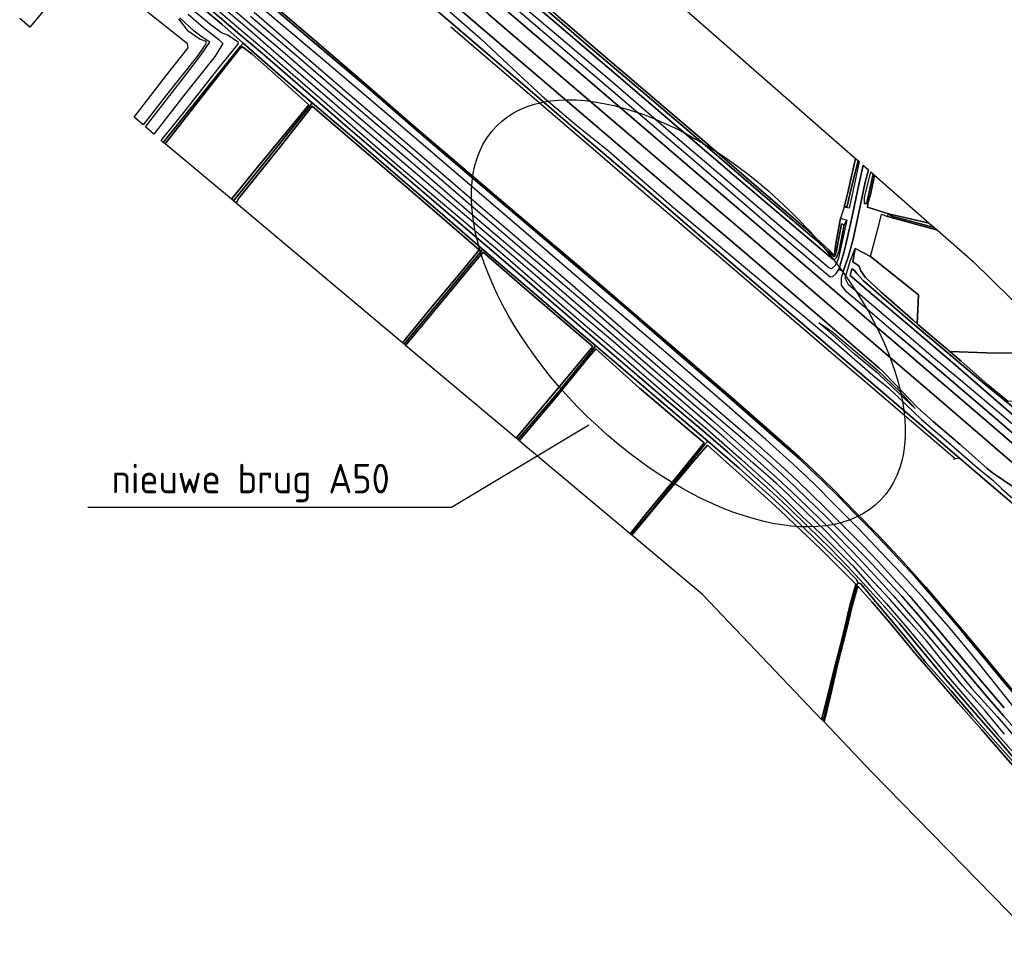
# Model space of a CAD drawing. Extents: x -26035517 to 31750492, y -9237385 to 8160032.
# Tile 228 of 256: x 21316415 to 21817149, y 1408857 to 1878091. Entities that reach past the tile are written whole.
import ezdxf

# ---------------------------------------------------------------- set-up
doc = ezdxf.new("R2010")
doc.units = 0
doc.layers.add('T-25', color=7, linetype='CONTINUOUS')
doc.styles.add('ISO', font='isocp.shx')

msp = doc.modelspace()

# ---------------------------------------------------------------- linework, layer by layer
at = {"layer": 'T-25', "color": 9}
for p, q in [((21498911, 1908091, 8930), (21535695, 1876622, 9000)), ((21468578, 1865762, 8513), (21442219, 1888336, 8677)), ((21535695, 1876622, 9000), (21566251, 1850537, 9023)), ((21490354, 1846957, 8513), (21468578, 1865762, 8513)), ((21566251, 1850537, 9023), (21602584, 1819218, 9037)), ((21516564, 1824232, 8513), (21490354, 1846957, 8513)), ((21546286, 1798872, 8513), (21516564, 1824232, 8513)), ((21602584, 1819218, 9037), (21637507, 1789467, 9033)), ((21574850, 1774624, 8513), (21546286, 1798872, 8513)), ((21637507, 1789467, 9033), (21675736, 1756665, 9060)), ((21600746, 1752780, 8513), (21574850, 1774624, 8513)), ((21628597, 1728874, 8513), (21600746, 1752780, 8513)), ((21675736, 1756665, 9060), (21712209, 1725474, 9050)), ((21656102, 1705304, 8513), (21628597, 1728874, 8513)), ((21712209, 1725474, 9050), (21747068, 1695667, 8923)), ((21680378, 1684249, 8513), (21656102, 1705304, 8513)), ((21747068, 1695667, 8923), (21773835, 1672757, 8967)), ((21699912, 1667156, 8513), (21680378, 1684249, 8513)), ((21773835, 1672757, 8967), (21794384, 1655116, 8990)), ((21536009, 1630225), (21605816, 1672074)), ((21712838, 1655772, 8557), (21699912, 1667156, 8513)), ((21719908, 1649182, 8557), (21712838, 1655772, 8557)), ((21794384, 1655116, 8990), (21809428, 1642186, 8990)), ((21730256, 1639142, 8567), (21719908, 1649182, 8557)), ((21741546, 1627657, 8570), (21730256, 1639142, 8567)), ((21809428, 1642186, 8990), (21836622, 1619049, 9007)), ((21351024, 1630225), (21536009, 1630225)), ((21753478, 1615450, 8570), (21741546, 1627657, 8570)), ((21765775, 1602346, 8570), (21753478, 1615450, 8570)), ((21777276, 1589500, 8570), (21765775, 1602346, 8570)), ((21790353, 1574165, 8570), (21777276, 1589500, 8570)), ((21802285, 1559971, 8570), (21790353, 1574165, 8570)), ((21815259, 1544358, 8570), (21802285, 1559971, 8570)), ((21828748, 1528274, 8570), (21815259, 1544358, 8570))]:
    msp.add_line(p, q, dxfattribs=at)
for points in [[(21491662, 1949800, 9077), (21507782, 1936042, 9087), (21533003, 1914452, 9083), (21549261, 1900585, 9083), (21551108, 1899266, 9083), (21554359, 1899819, 8933), (21557183, 1897324, 8933), (21556997, 1894756, 9017), (21558134, 1892941, 9077), (21566153, 1885991, 9093), (21595001, 1861469, 9103), (21628602, 1832798, 9077), (21663083, 1803225, 9070), (21701171, 1770471, 9130), (21728538, 1747391, 9097), (21729922, 1747544, 9060), (21731648, 1748944, 9027), (21732937, 1751041, 8863), (21735236, 1749967, 8863), (21734105, 1746592, 8920), (21734141, 1743072, 8973), (21736058, 1740579, 9047), (21749969, 1728768, 9090), (21763200, 1717454, 9057)], [(21489298, 1946536, 9160), (21509383, 1929368, 9160), (21532636, 1909624, 9163), (21552255, 1892867, 9147), (21578289, 1870526, 9230), (21606308, 1846580, 9263), (21636121, 1821109, 9270), (21665646, 1795816, 9247), (21697051, 1768999, 9250), (21729603, 1741135, 9203), (21747287, 1725940, 9207), (21761286, 1714090, 9137)], [(21756743, 1708310, 9530), (21729515, 1731761, 9587), (21690391, 1765306, 9627), (21641673, 1806687, 9690), (21594190, 1847210, 9733), (21555207, 1880617, 9630), (21537146, 1896088, 9630), (21533352, 1900627, 9583), (21521363, 1913511, 9540), (21518353, 1916232, 9533), (21515757, 1918447, 9533), (21499313, 1932667, 9440), (21487933, 1942295, 9377)], [(21480503, 1934528, 9577), (21503807, 1914492, 9680), (21534360, 1888456, 9740), (21569654, 1858230, 9803), (21604186, 1828706, 9830), (21643871, 1794816, 9837), (21682011, 1762315, 9767), (21720723, 1729189, 9720), (21747204, 1706286, 9650), (21753488, 1700912, 9507)], [(21747068, 1695667, 8923), (21712209, 1725474, 9050), (21675736, 1756665, 9060), (21637507, 1789467, 9033), (21602584, 1819218, 9037), (21566251, 1850537, 9023), (21535695, 1876622, 9000), (21498911, 1908091, 8930), (21474223, 1929300, 8893)], [(21836622, 1619049, 9007), (21809428, 1642186, 8990), (21794384, 1655116, 8990), (21773835, 1672757, 8967), (21747068, 1695667, 8923), (21712209, 1725474, 9050), (21675736, 1756665, 9060), (21637507, 1789467, 9033), (21602584, 1819218, 9037), (21566251, 1850537, 9023), (21535695, 1876622, 9000), (21498911, 1908091, 8930)], [(21402376, 1902939, 10260), (21434813, 1875005, 10003), (21448884, 1863025, 10143), (21484212, 1832525, 10143), (21517629, 1803949, 10130), (21551352, 1774869, 10130), (21583696, 1747413, 10140), (21613634, 1721745, 10133), (21641983, 1697233, 10090), (21668776, 1674252, 10063), (21686543, 1658482, 10073), (21701793, 1644680, 10080), (21709001, 1638101, 10090), (21717775, 1629626, 10107), (21730089, 1617574, 10113), (21740289, 1607341, 10067), (21751373, 1595426, 10077), (21760551, 1585239, 10083), (21774057, 1569806, 10063), (21789012, 1552151, 10063), (21800544, 1538028, 10113), (21813480, 1523668, 10197), (21824760, 1510671, 10227)], [(21822595, 1501811, 7363), (21812812, 1513281, 7363), (21799576, 1528514, 7363), (21787369, 1542489, 7363), (21774481, 1558170, 7363), (21763888, 1570937, 7363), (21753979, 1581993, 7363), (21745368, 1591436, 7363), (21737615, 1599970, 7363), (21728374, 1609456, 7363), (21717371, 1620174, 7363), (21707273, 1630108, 7363), (21699653, 1637219, 7363), (21690007, 1645879, 7160), (21676595, 1658145, 7160), (21661966, 1670691, 7160), (21645600, 1684470, 7160), (21626885, 1700372, 7160), (21605502, 1718659, 7160), (21583050, 1737986, 7160), (21556474, 1760662, 7160), (21531838, 1781671, 7160), (21508061, 1802067, 7160), (21483517, 1823068, 7160), (21455283, 1847552, 7160), (21439944, 1860860, 7160), (21429616, 1869535, 7117), (21393989, 1899996, 7050)], [(21393989, 1899996, 7050), (21429616, 1869535, 7117), (21439944, 1860860, 7160), (21455283, 1847552, 7160), (21483517, 1823068, 7160), (21508061, 1802067, 7160), (21531838, 1781671, 7160), (21556474, 1760662, 7160), (21583050, 1737986, 7160), (21605502, 1718659, 7160), (21626885, 1700372, 7160), (21645600, 1684470, 7160), (21661966, 1670691, 7160), (21676595, 1658145, 7160), (21690007, 1645879, 7160), (21699653, 1637219, 7363), (21707273, 1630108, 7363), (21717371, 1620174, 7363), (21728374, 1609456, 7363), (21737615, 1599970, 7363), (21745368, 1591436, 7363), (21753979, 1581993, 7363), (21763888, 1570937, 7363), (21774481, 1558170, 7363), (21787369, 1542489, 7363), (21799576, 1528514, 7363), (21812812, 1513281, 7363), (21822595, 1501811, 7363)], [(21339616, 1895964, 7780), (21321511, 1874327, 7867), (21321511, 1874327, 7867), (21316415, 1878726, 11100)], [(21404561, 1893735, 8420), (21430064, 1871966, 8470), (21440675, 1862916, 8420), (21455255, 1850132, 8440), (21479011, 1829655, 8423), (21505937, 1806311, 8417), (21531519, 1784756, 8480), (21559534, 1761120, 8520), (21580935, 1742641, 8503), (21603047, 1723589, 8493), (21623709, 1706065, 8467), (21645256, 1687396, 8470), (21664797, 1670770, 8437), (21683428, 1654443, 8460), (21699003, 1640427, 8393), (21706048, 1633711, 8380), (21714552, 1625319, 8393), (21723286, 1617152, 8363), (21731322, 1609072, 8413), (21739909, 1600443, 8363), (21748707, 1590514, 8397), (21757176, 1580941, 8420), (21767569, 1569047, 8393), (21779303, 1555038, 8397), (21789581, 1542616, 8417), (21802312, 1527941, 8460), (21813736, 1514567, 8477), (21824819, 1501974, 8460)], [(21817231, 1514742, 8657), (21807578, 1526455, 8657), (21795859, 1539485, 8657), (21786079, 1551583, 8637), (21777612, 1562103, 8637), (21768620, 1572426, 8637), (21758733, 1583567, 8637), (21750660, 1592226, 8637), (21743562, 1599957, 8637), (21735265, 1608826, 8637), (21726078, 1618221, 8637), (21716522, 1627527, 8637), (21707505, 1636311, 8637), (21701229, 1642260, 8637), (21689251, 1652758, 8593), (21674681, 1665667, 8597), (21656213, 1681568, 8597), (21636225, 1698717, 8637), (21618098, 1714625, 8643), (21598957, 1730697, 8620), (21578398, 1748292, 8617), (21558271, 1765582, 8613), (21533662, 1786390, 8617), (21510521, 1806113, 8643), (21487302, 1825932, 8663), (21466900, 1843557, 8627), (21445565, 1862082, 8607), (21431940, 1874026, 8520), (21407411, 1894770, 8523)], [(21835961, 1650068, 9200), (21806069, 1675712, 9187), (21780698, 1697486, 9177), (21761286, 1714090, 9137), (21747287, 1725940, 9207), (21729603, 1741135, 9203), (21697051, 1768999, 9250), (21665646, 1795816, 9247), (21636121, 1821109, 9270), (21606308, 1846580, 9263), (21578289, 1870526, 9230), (21552255, 1892867, 9147)], [(21564617, 1897146, 7417), (21587188, 1877959, 7417), (21619784, 1850170, 7417), (21651606, 1822973, 7417), (21683355, 1795856, 7417), (21712506, 1771126, 7417), (21729900, 1756214, 7417), (21730858, 1756084, 7417), (21731786, 1757114, 7417), (21733135, 1760451, 7417), (21735731, 1773815, 7417), (21735731, 1773815, 7417), (21737129, 1776167, 8450), (21733926, 1761551, 8563), (21732647, 1756082, 8690), (21731017, 1752824, 8783), (21729315, 1751461, 8860), (21727869, 1751839, 8913), (21705154, 1771269, 8913), (21676141, 1796208, 8913), (21647502, 1820576, 8913), (21618441, 1845776, 8913), (21589426, 1870371, 8913), (21563344, 1892657, 8940)], [(21574030, 1892065, 7417), (21605552, 1864796, 7417), (21634319, 1840436, 7417), (21666225, 1813339, 7417), (21694291, 1789018, 7417), (21720698, 1766712, 7417), (21729620, 1758322, 7417), (21730313, 1757683, 7417), (21730957, 1757882, 7417), (21731786, 1760525, 7417), (21734405, 1774190, 7417), (21735731, 1773815, 7417), (21735731, 1773815, 7417), (21733135, 1760451, 7417), (21731786, 1757114, 7417), (21730858, 1756084, 7417), (21729900, 1756214, 7417), (21712506, 1771126, 7417), (21683355, 1795856, 7417), (21651606, 1822973, 7417), (21619784, 1850170, 7417), (21587188, 1877959, 7417), (21564617, 1897146, 7417)], [(21400670, 1891373, 7127), (21419259, 1875784, 7193), (21430099, 1866158, 7233), (21428754, 1864651, 7233), (21389310, 1815579, 7203), (21388415, 1816576, 7543), (21399807, 1830809, 7603), (21417223, 1852971, 7773), (21427410, 1865531, 7913), (21427650, 1866506, 7953), (21422214, 1870154, 8150), (21418995, 1871479, 8917), (21413820, 1875258, 9327), (21405316, 1882276, 9493)], [(21827398, 1494277, 7363), (21815293, 1507952, 7363), (21801082, 1523950, 7363), (21789929, 1536845, 7363), (21777323, 1551206, 7363), (21768455, 1562147, 7363), (21758909, 1573564, 7363), (21750821, 1583233, 7363), (21744175, 1591115, 7363), (21742624, 1591623, 7363), (21741971, 1593409, 7363), (21735212, 1600351, 7363), (21725405, 1609893, 7363), (21715675, 1619131, 7363), (21706920, 1627734, 7363), (21698780, 1635205, 7363), (21692334, 1641030, 7177), (21682287, 1650083, 7177), (21666399, 1663723, 7177), (21638163, 1687596, 7177), (21609482, 1712210, 7177), (21599707, 1720412, 7177), (21579267, 1738053, 7177), (21551832, 1761444, 7177), (21532591, 1777980, 7177), (21508668, 1798450, 7177), (21484344, 1819530, 7177), (21465134, 1835836, 7177), (21450489, 1848416, 7207), (21435601, 1861314, 7233), (21430099, 1866158, 7233), (21419259, 1875784, 7193), (21400670, 1891373, 7127)], [(21712838, 1655772, 8557), (21699912, 1667156, 8513), (21680378, 1684249, 8513), (21656102, 1705304, 8513), (21628597, 1728874, 8513), (21600746, 1752780, 8513), (21574850, 1774624, 8513), (21546286, 1798872, 8513), (21516564, 1824232, 8513), (21490354, 1846957, 8513), (21468578, 1865762, 8513), (21442219, 1888336, 8677)], [(21442219, 1888336, 8677), (21468578, 1865762, 8513), (21490354, 1846957, 8513), (21516564, 1824232, 8513), (21546286, 1798872, 8513), (21574850, 1774624, 8513), (21600746, 1752780, 8513), (21628597, 1728874, 8513), (21656102, 1705304, 8513), (21680378, 1684249, 8513), (21699912, 1667156, 8513), (21712838, 1655772, 8557), (21719908, 1649182, 8557), (21730256, 1639142, 8567), (21741546, 1627657, 8570), (21753478, 1615450, 8570), (21765775, 1602346, 8570), (21777276, 1589500, 8570), (21790353, 1574165, 8570), (21802285, 1559971, 8570), (21815259, 1544358, 8570), (21828748, 1528274, 8570)], [(21442219, 1888336, 8677), (21468578, 1865762, 8513), (21490354, 1846957, 8513), (21516564, 1824232, 8513), (21546286, 1798872, 8513), (21574850, 1774624, 8513), (21600746, 1752780, 8513), (21628597, 1728874, 8513), (21656102, 1705304, 8513), (21680378, 1684249, 8513), (21699912, 1667156, 8513), (21712838, 1655772, 8557), (21719908, 1649182, 8557), (21730256, 1639142, 8567), (21741546, 1627657, 8570), (21753478, 1615450, 8570), (21765775, 1602346, 8570), (21777276, 1589500, 8570), (21790353, 1574165, 8570), (21802285, 1559971, 8570), (21815259, 1544358, 8570), (21828748, 1528274, 8570)], [(21820700, 1641234, 9483), (21813663, 1645866, 9443), (21811163, 1647670, 9477), (21808328, 1650069, 9493), (21794747, 1661972, 9490), (21781016, 1673739, 9450), (21774485, 1679436, 9507), (21772712, 1681268, 9510), (21768764, 1685347, 9530), (21761081, 1693305, 9527), (21755517, 1699013, 9507), (21753488, 1700912, 9507), (21747204, 1706286, 9650), (21720723, 1729189, 9720), (21682011, 1762315, 9767), (21643871, 1794816, 9837), (21604186, 1828706, 9830), (21569654, 1858230, 9803), (21534360, 1888456, 9740)], [(21590494, 1879505, 7983), (21616382, 1857313, 8017), (21640463, 1836897, 8077), (21664722, 1816175, 7980), (21691200, 1793300, 7953), (21715724, 1772172, 7830), (21727970, 1760985, 7707), (21730101, 1758487, 7613), (21730722, 1758619, 7613), (21731441, 1764288, 7930), (21733887, 1777068, 8130), (21733887, 1777068, 8130), (21737129, 1776167, 8450), (21735731, 1773815, 7417), (21734405, 1774190, 7417), (21731786, 1760525, 7417), (21730957, 1757882, 7417), (21730313, 1757683, 7417), (21729620, 1758322, 7417), (21720698, 1766712, 7417), (21694291, 1789018, 7417), (21666225, 1813339, 7417), (21634319, 1840436, 7417), (21605552, 1864796, 7417), (21574030, 1892065, 7417)], [(21397123, 1878509, 11790), (21401507, 1872816, 11900), (21408142, 1868261, 11767), (21411126, 1867117, 11500), (21411135, 1865839, 11613), (21406936, 1859938, 10937), (21391096, 1839870, 10843), (21379195, 1824535, 10893), (21374582, 1828516, 7910), (21391077, 1849837, 7673), (21402046, 1863847, 7693), (21401835, 1865761, 7813), (21379593, 1883464, 7743)], [(21822755, 1527660, 10073), (21811474, 1541632, 10040), (21800574, 1555270, 10020), (21788757, 1569473, 10067), (21776682, 1583288, 10067), (21764937, 1596240, 10050), (21754421, 1607329, 10023), (21743299, 1618899, 10003), (21731348, 1630972, 10010), (21720281, 1642178, 9957), (21709579, 1652285, 9980), (21695890, 1664599, 10053), (21677311, 1680880, 10070), (21646198, 1707869, 10090), (21608919, 1739542, 10143), (21573903, 1769465, 10190), (21538233, 1800268, 10107), (21502890, 1830337, 10140), (21467014, 1860946, 10160), (21439460, 1884079, 10053)], [(21441315, 1887644, 8957), (21464335, 1868076, 8957), (21493450, 1843392, 8883), (21520606, 1819865, 8903), (21547273, 1797190, 8927), (21571732, 1776253, 8927), (21597922, 1754082, 8923), (21625010, 1730967, 8903), (21652042, 1707595, 8883), (21675821, 1687164, 8873), (21701623, 1664623, 8867), (21712923, 1654674, 8843)], [(21818962, 1538718, 8813), (21807893, 1552197, 8813), (21800676, 1560864, 8813), (21793799, 1569177, 8813), (21786883, 1577234, 8813), (21779540, 1585805, 8813), (21771787, 1594701, 8813), (21764401, 1602622, 8813), (21756630, 1611097, 8813), (21748579, 1619553, 8813), (21740869, 1627291, 8813), (21732935, 1635364, 8790), (21725044, 1643201, 8823), (21718300, 1649694, 8847), (21712923, 1654674, 8843), (21701623, 1664623, 8867), (21675821, 1687164, 8873), (21652042, 1707595, 8883), (21625010, 1730967, 8903), (21597922, 1754082, 8923), (21571732, 1776253, 8927), (21547273, 1797190, 8927), (21520606, 1819865, 8903), (21493450, 1843392, 8883), (21464335, 1868076, 8957), (21441315, 1887644, 8957)], [(21531619, 1885271, 9847), (21550687, 1868497, 9777), (21567186, 1853019, 9693), (21582104, 1839198, 9603), (21599683, 1824358, 9613), (21615916, 1811412, 9627), (21631030, 1798052, 9607), (21649047, 1782360, 9550), (21663293, 1770499, 9567), (21685466, 1751838, 9610), (21703014, 1737280, 9640), (21713810, 1728465, 9820), (21732005, 1713317, 10007), (21750253, 1697376, 9950), (21758374, 1690615, 9757), (21775018, 1674771, 9677), (21790024, 1662087, 9657), (21803282, 1650390, 9647), (21811507, 1643782, 9783), (21815961, 1639484, 9723), (21825306, 1631237, 9767)], [(21566153, 1885991, 9093), (21595001, 1861469, 9103), (21628602, 1832798, 9077), (21663083, 1803225, 9070), (21701171, 1770471, 9130), (21728538, 1747391, 9097), (21729922, 1747544, 9060), (21731648, 1748944, 9027), (21732937, 1751041, 8863), (21735236, 1749967, 8863), (21734105, 1746592, 8920), (21734141, 1743072, 8973), (21736058, 1740579, 9047), (21749969, 1728768, 9090), (21763200, 1717454, 9057), (21784177, 1699635, 9063), (21812934, 1675029, 9080), (21840515, 1651163, 9090)], [(21402087, 1880831, 9477), (21409824, 1874134, 9360), (21417670, 1868078, 8903), (21419752, 1866036, 8027), (21415781, 1859509, 7943), (21399852, 1839485, 7877), (21384613, 1819858, 7747), (21384613, 1819858, 7747), (21380314, 1823569, 10893), (21399259, 1847876, 10560), (21408509, 1860046, 10790), (21413162, 1866629, 11287), (21409200, 1869239, 11643), (21405135, 1872267, 11817), (21397931, 1879026, 11767)], [(21706686, 1644430, 10280), (21697274, 1653232, 10290), (21685238, 1663838, 10283), (21663906, 1682110, 10270), (21631195, 1710191, 10263), (21603781, 1734008, 10267), (21574294, 1759108, 10290), (21543239, 1785851, 10290), (21512231, 1812539, 10240), (21482943, 1837446, 10270), (21454855, 1861669, 10263), (21433775, 1879642, 10253)], [(21825013, 1514660, 10347), (21816826, 1523936, 10313), (21808119, 1533997, 10310), (21799302, 1544521, 10273), (21790696, 1554789, 10270), (21782169, 1564979, 10263), (21773246, 1575538, 10273), (21765069, 1584827, 10290), (21756933, 1593667, 10263), (21747559, 1603678, 10257), (21738314, 1613259, 10300), (21726497, 1625216, 10273), (21716460, 1635151, 10273), (21706686, 1644430, 10280), (21697274, 1653232, 10290), (21685238, 1663838, 10283), (21663906, 1682110, 10270), (21631195, 1710191, 10263), (21603781, 1734008, 10267), (21574294, 1759108, 10290), (21543239, 1785851, 10290), (21512231, 1812539, 10240), (21482943, 1837446, 10270), (21454855, 1861669, 10263), (21433775, 1879642, 10253)], [(21435742, 1881983, 10303), (21457143, 1863324, 10263), (21485560, 1838834, 10263), (21514809, 1814013, 10263), (21541805, 1790794, 10263), (21567974, 1768344, 10263), (21596311, 1744081, 10263), (21624832, 1719363, 10263), (21648236, 1699354, 10263), (21674380, 1676895, 10233), (21688695, 1664522, 10237), (21699790, 1654782, 10287), (21708745, 1646564, 10250)], [(21435742, 1881983, 10303), (21457143, 1863324, 10263), (21485560, 1838834, 10263), (21514809, 1814013, 10263), (21541805, 1790794, 10263), (21567974, 1768344, 10263), (21596311, 1744081, 10263), (21624832, 1719363, 10263), (21648236, 1699354, 10263), (21674380, 1676895, 10233), (21688695, 1664522, 10237), (21699790, 1654782, 10287), (21708745, 1646564, 10250), (21717754, 1637976, 10207), (21727303, 1628560, 10203), (21736765, 1619102, 10250), (21745339, 1610506, 10220), (21753090, 1602388, 10220), (21760766, 1593918, 10223), (21769029, 1584822, 10237), (21777814, 1574678, 10237), (21785082, 1566168, 10237), (21795881, 1553068, 10230), (21808064, 1538697, 10260), (21817151, 1528180, 10263)], [(21555207, 1880617, 9630), (21594190, 1847210, 9733), (21641673, 1806687, 9690), (21690391, 1765306, 9627), (21729515, 1731761, 9587), (21756743, 1708310, 9530), (21762883, 1703013, 9530), (21785061, 1684074, 9473), (21812254, 1660585, 9490), (21835600, 1640504, 9503)], [(21745433, 1694725, 8853), (21714794, 1720793, 8997), (21674245, 1755731, 8997), (21634858, 1789171, 8997), (21600820, 1818433, 8997), (21561472, 1852178, 8997), (21535680, 1874310, 8997)], [(21745350, 1804151, 8657), (21742651, 1791815, 8623), (21739957, 1778836, 8623), (21737461, 1767549, 8623), (21735794, 1760888, 8657), (21733948, 1754426, 8693), (21732937, 1751041, 8863)], [(21735236, 1749967, 8863), (21737778, 1757302, 8793), (21740365, 1766529, 8737), (21743707, 1782432, 8623), (21746392, 1795533, 8550), (21748153, 1801693, 8557)], [(21735702, 1782685, 8093), (21733887, 1777068, 8130)], [(21747791, 1784457, 8307), (21747647, 1782747, 8343), (21758171, 1779381, 8227)], [(21753443, 1774202, 8483), (21754620, 1779104, 8483)], [(21754620, 1779104, 8483), (21757710, 1777996, 8370), (21783188, 1770977, 8227)], [(21832839, 1662565, 8800), (21807888, 1683695, 8800), (21793980, 1695389, 8800), (21781209, 1706188, 8800), (21766183, 1719052, 8800), (21737994, 1743230, 9007), (21736261, 1746591, 8913), (21738736, 1755254, 8740), (21741378, 1761683, 8623), (21740042, 1755010, 8413), (21743106, 1752827, 8217), (21744255, 1750333, 8143), (21746602, 1746956, 8023), (21754456, 1739515, 8020), (21770842, 1725269, 7980), (21772853, 1723468, 7803), (21772992, 1723247, 7967), (21789373, 1709402, 8033), (21795139, 1704448, 8003), (21808765, 1692348, 8003), (21819038, 1683886, 8077)], [(21749030, 1757720, 8410), (21741378, 1761683, 8623)], [(21830942, 1673354, 7243), (21807476, 1692472, 7243), (21790003, 1707329, 7243), (21771571, 1722691, 7243), (21754507, 1737547, 7233), (21745530, 1745350, 7233), (21742210, 1748992, 7233), (21741020, 1750585, 7233), (21739654, 1751380, 7233), (21738813, 1747941, 7233), (21750508, 1737922, 7233), (21768882, 1722430, 7220), (21789731, 1704608, 7220), (21815475, 1682280, 7243), (21845820, 1656027, 7243)], [(21845820, 1656027, 7243), (21815475, 1682280, 7243), (21789731, 1704608, 7220), (21768882, 1722430, 7220), (21750508, 1737922, 7233), (21738813, 1747941, 7233), (21739654, 1751380, 7233), (21741020, 1750585, 7233), (21742210, 1748992, 7233), (21745530, 1745350, 7233), (21754507, 1737547, 7233), (21771571, 1722691, 7243), (21771571, 1722691, 7243), (21790003, 1707329, 7243), (21807476, 1692472, 7243), (21830942, 1673354, 7243)], [(21761286, 1714090, 9137), (21780698, 1697486, 9177), (21806069, 1675712, 9187), (21835961, 1650068, 9200), (21865653, 1624537, 9200), (21894190, 1599837, 9187), (21923867, 1574604, 9197), (21950984, 1551206, 9207), (21977660, 1528409, 9147), (22003559, 1506040, 9130), (22024331, 1488329, 9130), (22038562, 1476232, 9177)], [(22040896, 1479270, 9077), (22021319, 1495877, 9040), (21999541, 1514547, 9060), (21975467, 1535206, 9093), (21950069, 1557063, 9093), (21915667, 1586502, 9110), (21913895, 1588315, 9113), (21913036, 1589359, 9117), (21906960, 1594855, 9093), (21906241, 1595506, 9090), (21902182, 1598196, 9087), (21888747, 1609646, 9110), (21864855, 1630385, 9093), (21840515, 1651163, 9090), (21812934, 1675029, 9080), (21784177, 1699635, 9063), (21763200, 1717454, 9057)], [(22033540, 1470592, 9550), (22015892, 1485924, 9540), (21993656, 1504962, 9560), (21970973, 1524562, 9583), (21947448, 1544739, 9553), (21922729, 1565968, 9533), (21894480, 1590142, 9563), (21864719, 1615552, 9530), (21835600, 1640504, 9503), (21812254, 1660585, 9490), (21785061, 1684074, 9473), (21762883, 1703013, 9530), (21756743, 1708310, 9530)], [(21753488, 1700912, 9507), (21755517, 1699013, 9507), (21761081, 1693305, 9527), (21768764, 1685347, 9530), (21772712, 1681268, 9510), (21774485, 1679436, 9507), (21781016, 1673739, 9450), (21794747, 1661972, 9490), (21808328, 1650069, 9493), (21811163, 1647670, 9477), (21813663, 1645866, 9443), (21820700, 1641234, 9483), (21822413, 1640199, 9493), (21829832, 1635356, 9487), (21831854, 1633752, 9490), (21843322, 1623856, 9510), (21868672, 1602125, 9483), (21894389, 1580036, 9570), (21916718, 1560917, 9610), (21942678, 1538899, 9617), (21970821, 1514644, 9660), (22002431, 1487431, 9660)], [(21792175, 1654672, 9365), (21769882, 1673714, 8857), (21745433, 1694725, 8853)], [(21967445, 1506720, 8903), (21942308, 1528375, 8913), (21916767, 1550259, 8943), (21892763, 1570835, 8977), (21865776, 1593918, 9007), (21836622, 1619049, 9007), (21809428, 1642186, 8990), (21794384, 1655116, 8990), (21773835, 1672757, 8967), (21747068, 1695667, 8923)], [(21712923, 1654674, 8843), (21718300, 1649694, 8847), (21725044, 1643201, 8823), (21732935, 1635364, 8790), (21740869, 1627291, 8813), (21748579, 1619553, 8813), (21756630, 1611097, 8813), (21764401, 1602622, 8813), (21771787, 1594701, 8813), (21779540, 1585805, 8813), (21786883, 1577234, 8813), (21793799, 1569177, 8813), (21800676, 1560864, 8813), (21807893, 1552197, 8813), (21818962, 1538718, 8813), (21827149, 1529016, 8813), (21838041, 1516507, 8813), (21845410, 1507732, 8813), (21849206, 1503165, 8867), (21851632, 1500999, 8890), (21853832, 1500030, 8910), (21856434, 1500154, 8940), (21857677, 1500376, 8788)], [(21794384, 1655116, 8990), (21792175, 1654672, 9365), (21791185, 1654473, 9533)], [(21706686, 1644430, 10280), (21716460, 1635151, 10273), (21726497, 1625216, 10273), (21738314, 1613259, 10300), (21747559, 1603678, 10257), (21756933, 1593667, 10263), (21765069, 1584827, 10290), (21773246, 1575538, 10273), (21782169, 1564979, 10263), (21790696, 1554789, 10270), (21799302, 1544521, 10273), (21808119, 1533997, 10310), (21816826, 1523936, 10313), (21825013, 1514660, 10347)], [(21817151, 1528180, 10263), (21808064, 1538697, 10260), (21795881, 1553068, 10230), (21785082, 1566168, 10237), (21777814, 1574678, 10237), (21769029, 1584822, 10237), (21760766, 1593918, 10223), (21753090, 1602388, 10220), (21745339, 1610506, 10220), (21736765, 1619102, 10250), (21727303, 1628560, 10203), (21717754, 1637976, 10207), (21708745, 1646564, 10250)], [(21827821, 1491640, 8237), (21816522, 1504436, 8180), (21805642, 1516871, 8163), (21793882, 1530266, 8103), (21783129, 1542720, 8097), (21771782, 1555673, 8130), (21760095, 1569954, 8127), (21750028, 1581814, 8220), (21742741, 1589981, 8167), (21739828, 1579819, 8160), (21736651, 1567072, 8183), (21732356, 1550051, 8077), (21728576, 1533457, 8093), (21725468, 1520940, 8073), (21725468, 1520940, 8073), (21725010, 1521419, 7747), (21730709, 1545591, 7747), (21736957, 1570685, 7747), (21741390, 1588692, 7747), (21742624, 1591623, 7363), (21744175, 1591115, 7363), (21750821, 1583233, 7363), (21758909, 1573564, 7363), (21768455, 1562147, 7363), (21777323, 1551206, 7363), (21789929, 1536845, 7363), (21801082, 1523950, 7363), (21815293, 1507952, 7363), (21827398, 1494277, 7363)], [(21834369, 1408857, 8580), (21749798, 1495457, 8440), (21725468, 1520940, 8073), (21725468, 1520940, 8073), (21728576, 1533457, 8093), (21732356, 1550051, 8077), (21736651, 1567072, 8183), (21739828, 1579819, 8160), (21742741, 1589981, 8167), (21750028, 1581814, 8220), (21760095, 1569954, 8127), (21771782, 1555673, 8130), (21783129, 1542720, 8097), (21793882, 1530266, 8103), (21805642, 1516871, 8163), (21816522, 1504436, 8180), (21827821, 1491640, 8237)]]:
    msp.add_polyline3d(points, dxfattribs=at)
for points in [[(21741487, 1807538, 7990), (21737535, 1790276, 8023), (21735702, 1782685, 8093), (21733887, 1777068, 8130), (21731441, 1764288, 7930), (21730722, 1758619, 7613), (21730101, 1758487, 7613), (21727970, 1760985, 7707), (21715724, 1772172, 7830), (21691200, 1793300, 7953), (21664722, 1816175, 7980), (21640463, 1836897, 8077), (21616382, 1857313, 8017), (21590494, 1879505, 7983), (21567669, 1899155, 8007), (21565317, 1901380, 8117), (21566262, 1903453, 8160), (21572103, 1909958, 8047), (21585084, 1925502, 8117), (21594403, 1936495, 8070), (21741487, 1807538, 7990)], [(21434674, 1860492, 8050), (21429699, 1864298, 7990), (21428403, 1863369, 8040), (21408465, 1838156, 8050), (21390444, 1814997, 7650), (21389310, 1815579, 7203), (21428754, 1864651, 7233), (21430099, 1866158, 7233), (21435601, 1861314, 7233), (21450489, 1848416, 7207), (21465134, 1835836, 7177), (21463991, 1834040, 7493), (21450776, 1817706, 7493), (21436121, 1799471, 7493), (21425086, 1785921, 7493), (21424093, 1786755, 8043), (21437231, 1802974, 8110), (21455895, 1825541, 8110), (21463498, 1834796, 8143), (21447790, 1848936, 8150), (21434674, 1860492, 8050)], [(21424093, 1786755, 8043), (21390444, 1814997, 7650), (21408465, 1838156, 8050), (21428403, 1863369, 8040), (21429699, 1864298, 7990), (21434674, 1860492, 8050), (21447790, 1848936, 8150), (21463498, 1834796, 8143), (21455895, 1825541, 8110), (21437231, 1802974, 8110), (21424093, 1786755, 8043)], [(21511051, 1713770, 8247), (21524537, 1730241, 8257), (21542058, 1751259, 8153), (21550138, 1761063, 8190), (21533592, 1775237, 8203), (21508031, 1797363, 8120), (21481992, 1819654, 8097), (21465208, 1834042, 7940), (21448334, 1812763, 8037), (21427797, 1787265, 8043), (21426438, 1784787, 8043), (21425086, 1785921, 7493), (21436121, 1799471, 7493), (21450776, 1817706, 7493), (21463991, 1834040, 7493), (21465134, 1835836, 7177), (21484344, 1819530, 7177), (21508668, 1798450, 7177), (21532591, 1777980, 7177), (21551832, 1761444, 7177), (21550423, 1759565, 7470), (21536342, 1742626, 7433), (21519952, 1722654, 7470), (21511867, 1713085, 7470), (21511051, 1713770, 8247)], [(21511051, 1713770, 8247), (21426438, 1784787, 8043), (21427797, 1787265, 8043), (21448334, 1812763, 8037), (21465208, 1834042, 7940), (21481992, 1819654, 8097), (21508031, 1797363, 8120), (21533592, 1775237, 8203), (21550138, 1761063, 8190), (21542058, 1751259, 8153), (21524537, 1730241, 8257), (21511051, 1713770, 8247)], [(21735236, 1749967, 8863), (21732937, 1751041, 8863), (21733948, 1754426, 8693), (21735794, 1760888, 8657), (21737461, 1767549, 8623), (21739957, 1778836, 8623), (21742651, 1791815, 8623), (21745350, 1804151, 8657), (21748153, 1801693, 8557), (21746392, 1795533, 8550), (21743707, 1782432, 8623), (21740365, 1766529, 8737), (21737778, 1757302, 8793), (21735236, 1749967, 8863)], [(21737206, 1783251, 7530), (21735702, 1782685, 8093), (21737535, 1790276, 8023), (21741487, 1807538, 7990), (21742771, 1806411, 7530), (21738558, 1789383, 7530), (21737206, 1783251, 7530)], [(21743339, 1805914, 8413), (21740950, 1794531, 8410), (21738297, 1782219, 8403), (21735702, 1782685, 8093), (21737206, 1783251, 7530), (21738558, 1789383, 7530), (21742771, 1806411, 7530), (21743339, 1805914, 8413)], [(21746014, 1784489, 8367), (21746093, 1787684, 8470), (21749256, 1800726, 8550), (21750449, 1799680, 7523), (21747294, 1784913, 7590), (21746014, 1784489, 8367)], [(21746014, 1784489, 8367), (21747294, 1784913, 7590), (21750449, 1799680, 7523), (21751109, 1799101, 8090), (21749205, 1789870, 8223), (21747791, 1784457, 8307), (21746014, 1784489, 8367)], [(21758171, 1779381, 8227), (21747647, 1782747, 8343), (21747791, 1784457, 8307), (21749205, 1789870, 8223), (21751109, 1799101, 8090), (21778964, 1774679, 8227), (21758171, 1779381, 8227)], [(21789373, 1709402, 8033), (21772992, 1723247, 7967), (21772853, 1723468, 7803), (21773464, 1738173, 8280), (21749030, 1757720, 8410), (21753443, 1774202, 8483), (21754620, 1779104, 8483), (21757710, 1777996, 8370), (21783188, 1770977, 8227), (21801305, 1755092, 8300), (21849027, 1708287, 8150), (21831271, 1708476, 8267), (21808097, 1708654, 8303), (21789373, 1709402, 8033)], [(21781482, 1772472, 7610), (21783188, 1770977, 8227), (21757710, 1777996, 8370), (21758171, 1779381, 8227), (21759941, 1778157, 7760), (21781482, 1772472, 7610)], [(21759941, 1778157, 7760), (21758171, 1779381, 8227), (21778964, 1774679, 8227), (21781482, 1772472, 7610), (21759941, 1778157, 7760)], [(21569716, 1664531, 7683), (21568911, 1665207, 8083), (21576740, 1674578, 8113), (21593686, 1694719, 8110), (21607824, 1711959, 8120), (21599898, 1718583, 8183), (21571900, 1742641, 8170), (21552072, 1759820, 8083), (21548081, 1755051, 8103), (21531446, 1735104, 8193), (21512679, 1712404, 8243), (21511867, 1713085, 7470), (21519952, 1722654, 7470), (21536342, 1742626, 7433), (21550423, 1759565, 7470), (21551832, 1761444, 7177), (21579267, 1738053, 7177), (21599707, 1720412, 7177), (21609482, 1712210, 7177), (21608344, 1711050, 7487), (21605029, 1706744, 7580), (21589507, 1687811, 7620), (21569716, 1664531, 7683)], [(21512679, 1712404, 8243), (21531446, 1735104, 8193), (21548081, 1755051, 8103), (21552072, 1759820, 8083), (21571900, 1742641, 8170), (21599898, 1718583, 8183), (21607824, 1711959, 8120), (21593686, 1694719, 8110), (21576740, 1674578, 8113), (21568911, 1665207, 8083), (21512679, 1712404, 8243)], [(21740042, 1755010, 8413), (21741378, 1761683, 8623), (21749030, 1757720, 8410), (21773464, 1738173, 8280), (21772853, 1723468, 7803), (21770842, 1725269, 7980), (21754456, 1739515, 8020), (21746602, 1746956, 8023), (21744255, 1750333, 8143), (21743106, 1752827, 8217), (21740042, 1755010, 8413)], [(21728095, 1719518, 10093), (21722880, 1723960, 9830), (21726966, 1721391, 9617), (21730178, 1719013, 9613), (21741348, 1709550, 9610), (21752489, 1700024, 9577), (21764348, 1688570, 9523), (21771792, 1680331, 9657), (21763320, 1688264, 9977), (21753326, 1697770, 10117), (21740968, 1708036, 10117), (21728095, 1719518, 10093)], [(21570468, 1663900, 8267), (21569716, 1664531, 7683), (21589507, 1687811, 7620), (21605029, 1706744, 7580), (21608344, 1711050, 7487), (21609482, 1712210, 7177), (21638163, 1687596, 7177), (21666399, 1663723, 7177), (21664577, 1661621, 7623), (21654820, 1649580, 7910), (21638433, 1629360, 7890), (21627383, 1616130, 7943), (21626806, 1616614, 8390), (21634868, 1626537, 8337), (21650899, 1646172, 8260), (21664550, 1662955, 8200), (21650627, 1674661, 8407), (21637815, 1685358, 8267), (21631623, 1690654, 8293), (21609417, 1710642, 8220), (21605411, 1705962, 8217), (21588334, 1685063, 8207), (21570468, 1663900, 8267)], [(21626806, 1616614, 8390), (21570468, 1663900, 8267), (21588334, 1685063, 8207), (21605411, 1705962, 8217), (21609417, 1710642, 8220), (21631623, 1690654, 8293), (21637815, 1685358, 8267), (21650627, 1674661, 8407), (21664550, 1662955, 8200), (21650899, 1646172, 8260), (21634868, 1626537, 8337), (21626806, 1616614, 8390)], [(21849027, 1708287, 8150), (21871414, 1686331, 8040), (21873096, 1684459, 7840), (21819038, 1683886, 8077), (21808765, 1692348, 8003), (21795139, 1704448, 8003), (21789373, 1709402, 8033), (21808097, 1708654, 8303), (21831271, 1708476, 8267), (21849027, 1708287, 8150)], [(21724223, 1522244, 8000), (21726320, 1530491, 8063), (21730622, 1547735, 8077), (21734825, 1563973, 8123), (21738803, 1580835, 8140), (21741718, 1591082, 8177), (21731874, 1600780, 8393), (21724010, 1608581, 8527), (21710789, 1621146, 8690), (21702746, 1628826, 8653), (21696933, 1634278, 8610), (21675929, 1653065, 8543), (21666167, 1661615, 8283), (21659639, 1654077, 8447), (21644394, 1635866, 8447), (21627716, 1615851, 8463), (21627383, 1616130, 7943), (21638433, 1629360, 7890), (21654820, 1649580, 7910), (21664577, 1661621, 7623), (21666399, 1663723, 7177), (21682287, 1650083, 7177), (21692334, 1641030, 7177), (21698780, 1635205, 7363), (21706920, 1627734, 7363), (21715675, 1619131, 7363), (21725405, 1609893, 7363), (21735212, 1600351, 7363), (21741971, 1593409, 7363), (21742624, 1591623, 7363), (21741390, 1588692, 7747), (21736957, 1570685, 7747), (21730709, 1545591, 7747), (21725010, 1521419, 7747), (21724223, 1522244, 8000)], [(21724223, 1522244, 8000), (21663638, 1585701, 8700), (21627716, 1615851, 8463), (21644394, 1635866, 8447), (21659639, 1654077, 8447), (21666167, 1661615, 8283), (21675929, 1653065, 8543), (21696933, 1634278, 8610), (21702746, 1628826, 8653), (21710789, 1621146, 8690), (21724010, 1608581, 8527), (21731874, 1600780, 8393), (21741718, 1591082, 8177), (21738803, 1580835, 8140), (21734825, 1563973, 8123), (21730622, 1547735, 8077), (21726320, 1530491, 8063), (21724223, 1522244, 8000)]]:
    msp.add_polyline3d(points, close=True, dxfattribs=at)
msp.add_ellipse((21656426, 1728742), major_axis=(97729, -95029), ratio=0.5384324, dxfattribs=at)

# ---------------------------------------------------------------- texts
at = {"layer": 'T-25', "color": 9, "style": 'ISO'}
msp.add_text('nieuwe brug A50', height=15000, dxfattribs=at).set_placement((21363240, 1637200))

doc.saveas('drawing.dxf')
